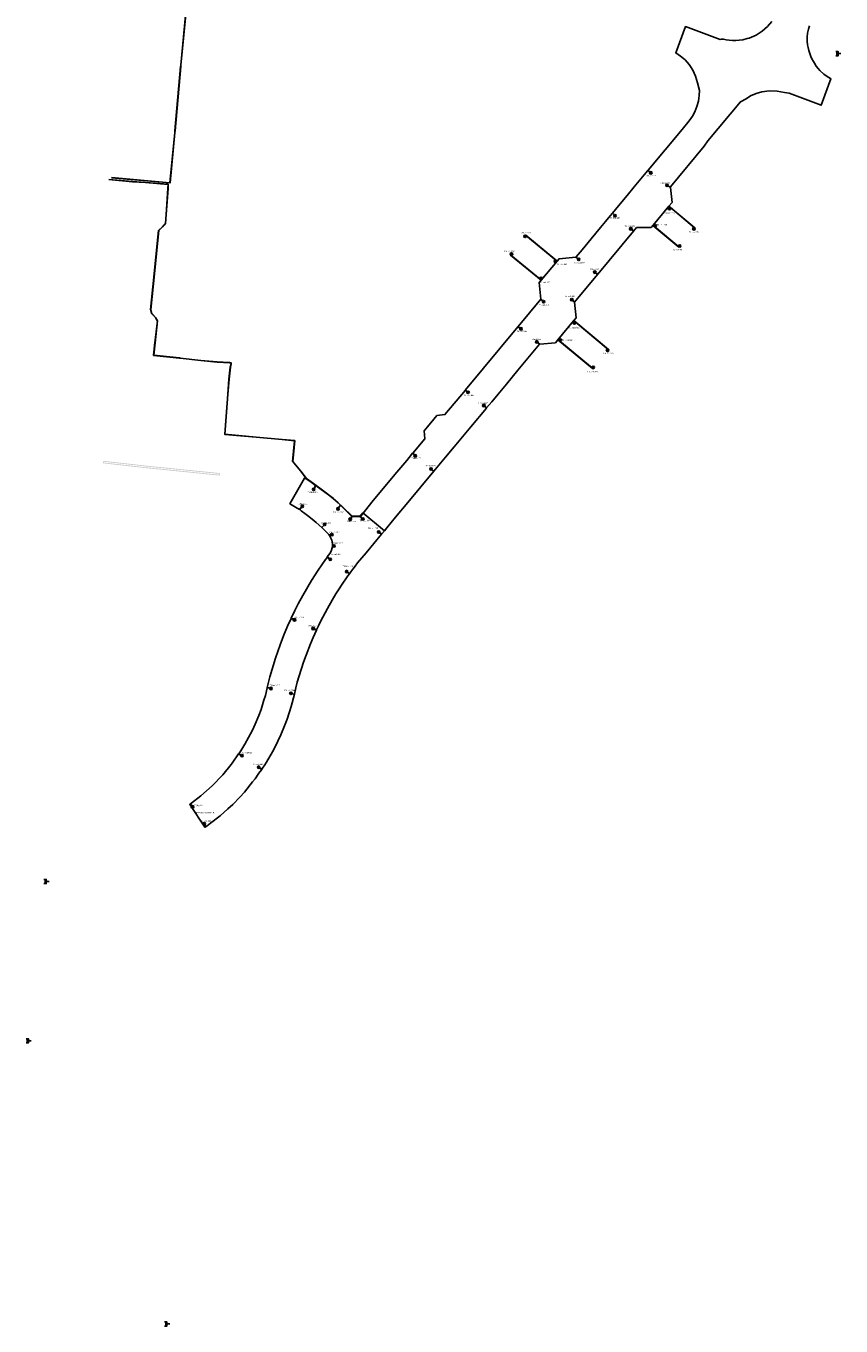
# Model space of a CAD drawing. Header units: metres. Extents: x 176029 to 179341, y 406836 to 408537.
# Tile 1 of 27: x 176029 to 176522, y 406836 to 407622. Entities that reach past the tile are written whole.
import ezdxf

# ---------------------------------------------------------------- set-up
doc = ezdxf.new("R2010")
doc.units = ezdxf.units.M
for name, color, linetype in [('B-ET-VVV-IGS', 253, 'Continuous'), ('B-ET-VVV-LUS 1', 253, 'Continuous'), ('B-ET-VVV-LUS 4', 253, 'Continuous'), ('opbouw rolbaanlicht', 1, 'Continuous')]:
    doc.layers.add(name, color=color, linetype=linetype)
doc.layers.add('Codering armaturen', color=7, linetype='Continuous', lineweight=0)
doc.styles.add('DVD_Standaard_35', font='arial.ttf', dxfattribs={"height": 3.5})

# ---------------------------------------------------------------- blocks, each defined once
blk = doc.blocks.new('opbouw rolbaanlicht')
at = {"layer": 'opbouw rolbaanlicht', "color": 0}
blk.add_circle((0, 0), 0.75, dxfattribs=at)
for points in [[(-0.25, 0), (0.06, 0.24), (0.25, 0)], [(-0.25, 0), (-0.16, 0.2), (0.06, 0.24)], [(-0.25, 0), (-0.23, 0.11), (-0.16, 0.2)], [(-0.25, 0), (0.25, 0), (-0.06, -0.24)], [(-0.06, -0.24), (-0.16, -0.2), (-0.25, 0)], [(-0.16, -0.2), (-0.23, -0.11), (-0.25, 0)], [(-0.16, 0.2), (-0.06, 0.24), (0.06, 0.24)], [(0.25, 0), (0.16, -0.2), (-0.06, -0.24)], [(0.06, 0.24), (0.16, 0.2), (0.25, 0)], [(0.16, 0.2), (0.23, 0.11), (0.25, 0)], [(0.25, 0), (0.23, -0.11), (0.16, -0.2)], [(0.16, -0.2), (0.06, -0.24), (-0.06, -0.24)]]:
    blk.add_solid(points, dxfattribs=at)
blk = doc.blocks.new('45H03_VK001_ACAD_12_FMEBLOCK2')
blk.add_line((-7.81, -20.47), (-7.79, -20.49))
blk.add_lwpolyline([(-7.79, -20.46), (-9.71, -19.31), (-8.4, -17.45), (-6.08, -13.51), (-3.75, -9.56), (-1.5, -4.99), (0.28, -1.35), (2.34, 3.81), (3.75, 7.41), (5.51, 13.07), (6.39, 15.88), (7.49, 20.49), (9.71, 20.13)])
blk = doc.blocks.new('licht afstandsmarkeringsbord')
at = {"color": 0}
for p, q in [((0.75, 0.01), (1.85, 0.01)), ((0.75, 0.01), (2.45, 0.01)), ((2.45, 0.01), (1.45, 0.16)), ((1.45, 0.16), (1.45, 0.01))]:
    blk.add_line(p, q, dxfattribs=at)
for points in [[(-0.75, 1.26), (0.75, 1.26), (0.75, -1.24), (-0.75, -1.24)], [(0, 1.26), (0, -1.24)]]:
    blk.add_lwpolyline(points, dxfattribs=at)
blk.add_solid([(1.45, -0.14), (2.45, 0.01), (1.45, 0.16)], dxfattribs=at)

msp = doc.modelspace()

# ---------------------------------------------------------------- hatches: boundary and pattern name
h = msp.add_hatch(color=8)
h.paths.add_polyline_path([(176076.066, 407358.949), (176102.099, 407355.992), (176146.217, 407351.558), (176146.239, 407351.555), (176146.26, 407351.55), (176146.281, 407351.543), (176146.301, 407351.535), (176146.32, 407351.524), (176146.338, 407351.512), (176146.356, 407351.499), (176146.371, 407351.484), (176146.386, 407351.468), (176146.399, 407351.45), (176146.41, 407351.432), (176146.42, 407351.412), (176146.428, 407351.392), (176146.435, 407351.371), (176146.439, 407351.35), (176146.442, 407351.328), (176146.442, 407351.306), (176146.441, 407351.285), (176146.341, 407350.29), (176146.338, 407350.268), (176146.333, 407350.247), (176146.326, 407350.226), (176146.318, 407350.206), (176146.307, 407350.187), (176146.295, 407350.169), (176146.282, 407350.151), (176146.267, 407350.136), (176146.251, 407350.121), (176146.233, 407350.108), (176146.215, 407350.097), (176146.195, 407350.087), (176146.175, 407350.079), (176146.154, 407350.072), (176146.133, 407350.068), (176146.111, 407350.065), (176146.089, 407350.065), (176146.067, 407350.066), (176101.942, 407354.501), (176075.896, 407357.459), (176075.875, 407357.462), (176075.854, 407357.468), (176075.833, 407357.475), (176075.813, 407357.484), (176075.794, 407357.494), (176075.776, 407357.506), (176075.759, 407357.52), (176075.743, 407357.535), (176075.729, 407357.552), (176075.716, 407357.569), (176075.705, 407357.588), (176075.695, 407357.608), (176075.688, 407357.628), (176075.682, 407357.649), (176075.677, 407357.67), (176075.675, 407357.692), (176075.675, 407357.714), (176075.676, 407357.736), (176075.789, 407358.729), (176075.792, 407358.751), (176075.798, 407358.772), (176075.805, 407358.793), (176075.814, 407358.813), (176075.824, 407358.832), (176075.836, 407358.85), (176075.85, 407358.867), (176075.865, 407358.882), (176075.882, 407358.897), (176075.899, 407358.91), (176075.918, 407358.921), (176075.938, 407358.93), (176075.958, 407358.938), (176075.979, 407358.944), (176076, 407358.948), (176076.022, 407358.951), (176076.044, 407358.951)], flags=0)
h.paths.add_polyline_path([(176101.996, 407354.998), (176145.869, 407350.588), (176145.919, 407351.086), (176102.045, 407355.495), (176076.258, 407358.424), (176076.201, 407357.928)], flags=0)

# ---------------------------------------------------------------- linework, layer by layer
at = {"layer": 'B-ET-VVV-LUS 1', "color": 8}
for points in [[(176479.786, 407624.67), (176477.305, 407621.614), (176474.01, 407618.675), (176470.287, 407616.3), (176466.222, 407614.598), (176465.005, 407614.233), (176462.334, 407613.544), (176460.1, 407613.257), (176458.165, 407613.099), (176455.994, 407613.156), (176454.059, 407613.289), (176452.274, 407613.582), (176450.54, 407613.867), (176449.41, 407613.953), (176448.62, 407613.78), (176427.73, 407621.533), (176421.822, 407605.614), (176424.738, 407603.694), (176427.381, 407601.414), (176429.79, 407598.688), (176430.611, 407597.455), (176432.094, 407595.188), (176433.791, 407591.506), (176434.935, 407587.467), (176436.056, 407582.966), (176435.924, 407579.838), (176435.755, 407578.26), (176435.423, 407576.524), (176434.525, 407573.235), (176433.219, 407570.023), (176431.865, 407567.437), (176429.902, 407564.505), (176425.577, 407559.343), (176405.062, 407534.643), (176406.679, 407533.093)], [(176416.492, 407525.593), (176418.677, 407524.307), (176418.638, 407524.715), (176439.011, 407549.226), (176441.235, 407552.528), (176460.814, 407576.03), (176464.245, 407577.873), (176467.027, 407579.599), (176470.422, 407581.04), (176473.858, 407582.05), (176478.417, 407582.684), (176483.018, 407582.554), (176487.533, 407581.662), (176490.325, 407581.198), (176509.651, 407574.007), (176515.566, 407589.939), (176515.299, 407590.038), (176513.196, 407591.363), (176511.301, 407592.79), (176508.924, 407595.003), (176507.836, 407596.21), (176506.697, 407597.598), (176505.535, 407599.354), (176504.954, 407600.323), (176504.024, 407602.095), (176503.443, 407603.346), (176502.971, 407604.599), (176502.201, 407607.081), (176501.747, 407608.884), (176501.457, 407610.506), (176501.211, 407612.774), (176501.211, 407615.191), (176501.464, 407617.596), (176501.966, 407619.961), (176502.51, 407621.975)], [(176079.086, 407528.998), (176093.439, 407527.701), (176101.314, 407527.18), (176115, 407526.101), (176114.833, 407523.62), (176113.777, 407507.953), (176113.411, 407502.518), (176112.551, 407501.583), (176111.526, 407500.495), (176109.213, 407498.188), (176105.798, 407464.164), (176104.421, 407450.443), (176104.993, 407447.973), (176105.766, 407447.276), (176107.295, 407445.548), (176108.481, 407443.5), (176106.994, 407430.415), (176106.167, 407422.722), (176121.942, 407421.06), (176122.241, 407421.025), (176134.675, 407419.622), (176144.56, 407418.696), (176152.153, 407418.273), (176152.958, 407418.04), (176153.056, 407417.638), (176152.578, 407415.692), (176151.751, 407408.437), (176151.055, 407399.262), (176149.233, 407374.981), (176168.117, 407373.243), (176183.967, 407371.784), (176191.365, 407371.103), (176190.187, 407358.602), (176191.976, 407356.517), (176195.134, 407352.74), (176198.477, 407348.196), (176202.76, 407345.213), (176209.021, 407340.636), (176214.818, 407336.172), (176217.744, 407333.483), (176220.534, 407330.945), (176226.158, 407325.306), (176230.93, 407325.326), (176232.665, 407323.849)], [(176079.091, 407529.048), (176093.443, 407527.751), (176101.317, 407527.23), (176115.053, 407526.147), (176114.883, 407523.617), (176113.827, 407507.949), (176113.459, 407502.497), (176112.588, 407501.549), (176111.562, 407500.46), (176109.261, 407498.165), (176105.848, 407464.159), (176104.471, 407450.446), (176105.038, 407447.999), (176105.801, 407447.312), (176107.335, 407445.578), (176108.533, 407443.511), (176107.043, 407430.409), (176106.222, 407422.767), (176121.946, 407421.11), (176122.246, 407421.074), (176134.68, 407419.672), (176144.563, 407418.746), (176152.162, 407418.322), (176152.999, 407418.08), (176153.108, 407417.638), (176152.628, 407415.684), (176151.801, 407408.433), (176151.105, 407399.258), (176149.286, 407375.026), (176168.121, 407373.293), (176183.971, 407371.834), (176191.42, 407371.148), (176190.238, 407358.618), (176192.014, 407356.549), (176195.173, 407352.771), (176198.512, 407348.232), (176202.789, 407345.254), (176209.052, 407340.676), (176214.851, 407336.21), (176217.778, 407333.52), (176220.569, 407330.982), (176226.179, 407325.356), (176230.93, 407325.376), (176232.598, 407327.504), (176245.663, 407316.739), (176245.715, 407316.696), (176244.034, 407314.654), (176242.236, 407315.931)], [(176264.321, 407361.967), (176262.718, 407363.502), (176259.176, 407359.249), (176253.159, 407352.023), (176238.959, 407334.96), (176231.367, 407325.504), (176230.965, 407325.502), (176230.905, 407325.426), (176226.2, 407325.407), (176220.603, 407331.018), (176217.812, 407333.557), (176214.883, 407336.249), (176209.082, 407340.716), (176202.818, 407345.294), (176198.548, 407348.268), (176195.212, 407352.802), (176192.052, 407356.581), (176190.29, 407358.635), (176191.474, 407371.193), (176183.976, 407371.883), (176168.126, 407373.342), (176149.34, 407375.071), (176151.155, 407399.255), (176151.851, 407408.428), (176152.677, 407415.675), (176153.159, 407417.638), (176153.041, 407418.12), (176152.17, 407418.372), (176144.567, 407418.796), (176134.685, 407419.722), (176122.252, 407421.124), (176121.952, 407421.16), (176106.277, 407422.811), (176107.093, 407430.404), (176108.585, 407443.521), (176107.376, 407445.607), (176105.837, 407447.347), (176105.084, 407448.026), (176104.522, 407450.45), (176105.897, 407464.154), (176109.309, 407498.143), (176111.598, 407500.425), (176112.624, 407501.514), (176113.508, 407502.476), (176113.877, 407507.946), (176114.933, 407523.614), (176115.107, 407526.193), (176101.321, 407527.28), (176093.447, 407527.801), (176079.095, 407529.098)], [(176406.679, 407533.093), (176404.96, 407534.521), (176402.69, 407531.787), (176396.693, 407524.565), (176392.435, 407519.437), (176387.27, 407513.217), (176383.562, 407508.752), (176385.049, 407507.244)], [(176416.492, 407525.593), (176418.688, 407524.183), (176419.532, 407515.232), (176417.613, 407512.923), (176433.249, 407499.897), (176432.742, 407499.221)], [(176409.398, 407501.151), (176408.945, 407500.608), (176408.03, 407501.393), (176417.584, 407512.889), (176418.435, 407512.218), (176417.992, 407511.537)], [(176417.992, 407511.537), (176418.502, 407512.167), (176433.174, 407499.903), (176432.742, 407499.221)], [(176385.049, 407507.244), (176383.479, 407508.651), (176382.211, 407507.125), (176379.363, 407503.694), (176376.295, 407500), (176370.601, 407493.155), (176365.162, 407486.615), (176361.561, 407482.284), (176363.151, 407480.785)], [(176372.838, 407473.068), (176374.625, 407471.764), (176396.235, 407497.763), (176394.614, 407499.253)], [(176424.145, 407488.861), (176423.714, 407488.221), (176407.983, 407501.341), (176406.872, 407500), (176398.095, 407500), (176396.305, 407497.846), (176394.614, 407499.253)], [(176409.398, 407501.151), (176409.001, 407500.556), (176423.619, 407488.365), (176424.145, 407488.861)], [(176363.151, 407480.785), (176361.449, 407482.15), (176351.299, 407481.182), (176350.105, 407479.747), (176349.899, 407479.854), (176331.123, 407495.388), (176330.722, 407494.713)], [(176348.988, 407479.602), (176349.381, 407480.217), (176331.149, 407495.301), (176330.725, 407494.711)], [(176341.921, 407455.212), (176340.259, 407456.71), (176339.328, 407466.79), (176340.432, 407468.117), (176321.995, 407483.32), (176322.534, 407484.048)], [(176322.534, 407484.048), (176322.149, 407483.323), (176339.868, 407468.712), (176340.442, 407469.29)], [(176340.442, 407469.29), (176339.954, 407468.641), (176340.496, 407468.194), (176350.042, 407479.67), (176349.464, 407480.148), (176348.988, 407479.602)], [(176358.995, 407456.406), (176360.668, 407454.973), (176374.525, 407471.643), (176372.838, 407473.068)], [(176328.25, 407438.779), (176328.247, 407438.781), (176326.516, 407440.147), (176340.238, 407456.645), (176341.921, 407455.212)], [(176358.995, 407456.406), (176360.627, 407454.924), (176361.53, 407445.45), (176360.099, 407443.728), (176381.032, 407426.363), (176380.558, 407425.702)], [(176360.502, 407442.344), (176360.78, 407442.912), (176359.98, 407443.585), (176350.532, 407432.219), (176351.428, 407431.476), (176351.917, 407431.972)], [(176360.502, 407442.344), (176360.911, 407442.924), (176380.913, 407426.332), (176380.558, 407425.702)], [(176328.247, 407438.781), (176326.438, 407440.053), (176294.68, 407401.866), (176296.285, 407400.371)], [(176305.8, 407392.416), (176307.498, 407391.005), (176310.564, 407394.694), (176314.407, 407399.317), (176319.391, 407405.313), (176326.379, 407413.72), (176339.49, 407429.494), (176337.796, 407430.883)], [(176337.796, 407430.883), (176339.598, 407429.504), (176349.017, 407430.396), (176350.51, 407432.095), (176371.435, 407414.737), (176371.937, 407415.424)], [(176351.917, 407431.972), (176351.474, 407431.438), (176371.413, 407414.898), (176371.937, 407415.424)], [(176296.285, 407400.371), (176294.611, 407401.783), (176282.237, 407386.904), (176277.397, 407386.358), (176275.508, 407384.083), (176271.665, 407379.459), (176269.651, 407377.018), (176270.078, 407372.273), (176262.786, 407363.583), (176264.321, 407361.967)], [(176273.874, 407354.022), (176275.644, 407352.731), (176282.711, 407361.185), (176287.854, 407367.373), (176297.936, 407379.501), (176307.398, 407390.885), (176305.8, 407392.416)], [(176196.103, 407331.481), (176194.387, 407329.586), (176188.564, 407333.022), (176197.448, 407348.557), (176198.442, 407348.16), (176201.41, 407346.092), (176204.138, 407344.143), (176202.953, 407341.728)], [(176242.236, 407315.931), (176244.076, 407314.785), (176245.684, 407316.722), (176247.146, 407318.483), (176252.499, 407324.931), (176259.929, 407333.855), (176275.587, 407352.662), (176273.874, 407354.022)], [(176202.953, 407341.728), (176204.271, 407344.046), (176205.291, 407343.301), (176208.854, 407340.696), (176212.648, 407337.78), (176214.786, 407336.134), (176218.55, 407332.683), (176219.078, 407332.203), (176217.656, 407329.963)], [(176209.634, 407320.574), (176207.808, 407318.74), (176204.414, 407321.765), (176202.001, 407323.763), (176199.172, 407326.008), (176197.632, 407327.106), (176195.401, 407328.697), (176194.511, 407329.513), (176196.103, 407331.481)], [(176225.051, 407323.684), (176226.05, 407325.344), (176219.22, 407332.073), (176217.656, 407329.963)], [(176232.665, 407323.849), (176230.891, 407325.276), (176226.138, 407325.256), (176225.051, 407323.684)], [(176213.907, 407314.376), (176212.437, 407313.839), (176212.078, 407314.349), (176211.758, 407314.802), (176210.374, 407316.182), (176207.976, 407318.573), (176209.634, 407320.574)], [(176222.951, 407292.02), (176224.596, 407290.71), (176225.454, 407291.869), (176226.687, 407293.507), (176228.075, 407295.332), (176229.535, 407297.238), (176234.58, 407303.324), (176243.93, 407314.597), (176242.236, 407315.931)], [(176215.273, 407307.499), (176214.271, 407307.654), (176214.262, 407308.49), (176214.105, 407310.061), (176213.838, 407310.908), (176213.571, 407311.756), (176212.782, 407313.349), (176212.5, 407313.749), (176213.907, 407314.376)], [(176191.352, 407262.837), (176189.402, 407263.739), (176191.641, 407268.555), (176193.686, 407272.473), (176196.344, 407277.567), (176201.571, 407286.526), (176205.685, 407292.951), (176210.02, 407299.23), (176211.012, 407300.602), (176212.988, 407299.452)], [(176212.988, 407299.452), (176211.204, 407300.866), (176212.719, 407302.892), (176213.5, 407304.346), (176214.195, 407306.39), (176214.26, 407307.471), (176215.273, 407307.499)], [(176202.628, 407257.593), (176204.685, 407256.721), (176205.861, 407259.261), (176206.858, 407261.366), (176208.507, 407264.526), (176211.215, 407269.695), (176214.149, 407274.72), (176216.39, 407278.496), (176218.303, 407281.484), (176219.737, 407283.723), (176223.693, 407289.459), (176224.56, 407290.661), (176222.951, 407292.02)], [(176177.115, 407221.299), (176174.942, 407221.819), (176176.522, 407228.415), (176179.89, 407239.741), (176182.742, 407247.808), (176184.75, 407253.087), (176187.19, 407258.959), (176189.368, 407263.666), (176191.352, 407262.837)], [(176189.188, 407218.354), (176191.312, 407217.93), (176192.24, 407221.776), (176193.043, 407225.104), (176194.258, 407229.043), (176196.782, 407237.221), (176198.416, 407241.505), (176201.031, 407248.363), (176202.594, 407252.202), (176204.621, 407256.582), (176202.628, 407257.593)], [(176169.778, 407173.708), (176171.568, 407172.468), (176171.971, 407173.049), (176173.431, 407175.158), (176174.413, 407176.833), (176176.67, 407180.683), (176178.633, 407184.03), (176181.269, 407189.421), (176183.15, 407193.269), (176185.315, 407198.701), (176186.958, 407202.823), (176189.34, 407210.422), (176191.28, 407217.798), (176189.188, 407218.354)], [(176129.735, 407149.766), (176128.571, 407151.664), (176134.807, 407156.433), (176141.628, 407162.535), (176147.959, 407169.143), (176153.01, 407175.299), (176153.764, 407176.218), (176157.604, 407181.711), (176159.596, 407180.692)], [(176169.778, 407173.708), (176171.537, 407172.423), (176169.907, 407170.069), (176167.576, 407166.703), (176166.056, 407164.828), (176161.1, 407158.714), (176158.246, 407155.691), (176154.039, 407151.236), (176151.145, 407148.601), (176146.435, 407144.312), (176140.654, 407139.796), (176138.587, 407138.182), (176137.953, 407137.73), (176136.839, 407139.623)], [(176136.839, 407139.623), (176137.8, 407137.628), (176137.329, 407137.314), (176137.171, 407137.551), (176135.99, 407139.258), (176129.396, 407149.271), (176128.079, 407151.288), (176128.477, 407151.593), (176129.735, 407149.766)]]:
    msp.add_lwpolyline(points, dxfattribs=at)
at = {"layer": 'B-ET-VVV-LUS 4', "color": 8}
for points in [[(176080.676, 407530.169), (176116.216, 407526.982), (176119.107, 407557.442), (176119.201, 407558.456), (176122.609, 407597.35), (176122.681, 407598.201), (176126.434, 407636.879)], [(176080.691, 407530.319), (176116.126, 407527.091), (176119.007, 407557.452), (176119.101, 407558.465), (176122.509, 407597.359), (176122.581, 407598.211), (176126.334, 407636.889)]]:
    msp.add_lwpolyline(points, dxfattribs=at)

# ---------------------------------------------------------------- block references
at = {"layer": 'B-ET-VVV-IGS'}
for p in [(176519.185, 407605.172), (176040.641, 407104.617), (176029.863, 407008.303), (176113.525, 406837.094)]:
    msp.add_blockref('licht afstandsmarkeringsbord', p, dxfattribs=at)
at = {"layer": 'B-ET-VVV-LUS 1', "color": 8}
for name, p in [('opbouw rolbaanlicht', (176406.679, 407533.093)), ('opbouw rolbaanlicht', (176416.492, 407525.593)), ('opbouw rolbaanlicht', (176417.992, 407511.537)), ('opbouw rolbaanlicht', (176385.049, 407507.244)), ('opbouw rolbaanlicht', (176394.614, 407499.253)), ('opbouw rolbaanlicht', (176409.398, 407501.151)), ('opbouw rolbaanlicht', (176432.742, 407499.221)), ('opbouw rolbaanlicht', (176330.725, 407494.711)), ('opbouw rolbaanlicht', (176424.145, 407488.861)), ('opbouw rolbaanlicht', (176322.534, 407484.048)), ('opbouw rolbaanlicht', (176363.151, 407480.785)), ('opbouw rolbaanlicht', (176348.988, 407479.602)), ('opbouw rolbaanlicht', (176372.838, 407473.068)), ('opbouw rolbaanlicht', (176340.442, 407469.29)), ('opbouw rolbaanlicht', (176358.995, 407456.406)), ('opbouw rolbaanlicht', (176341.921, 407455.212)), ('opbouw rolbaanlicht', (176360.502, 407442.344)), ('opbouw rolbaanlicht', (176328.25, 407438.779)), ('opbouw rolbaanlicht', (176337.796, 407430.883)), ('opbouw rolbaanlicht', (176351.917, 407431.972)), ('opbouw rolbaanlicht', (176380.558, 407425.702)), ('opbouw rolbaanlicht', (176371.937, 407415.424)), ('opbouw rolbaanlicht', (176296.285, 407400.371)), ('opbouw rolbaanlicht', (176305.8, 407392.416)), ('opbouw rolbaanlicht', (176264.321, 407361.967)), ('opbouw rolbaanlicht', (176273.874, 407354.022)), ('opbouw rolbaanlicht', (176202.988, 407341.735)), ('opbouw rolbaanlicht', (176196.103, 407331.481)), ('opbouw rolbaanlicht', (176217.656, 407329.963)), ('opbouw rolbaanlicht', (176225.051, 407323.684)), ('opbouw rolbaanlicht', (176232.665, 407323.849)), ('opbouw rolbaanlicht', (176209.634, 407320.574)), ('opbouw rolbaanlicht', (176242.236, 407315.931)), ('opbouw rolbaanlicht', (176213.907, 407314.376)), ('opbouw rolbaanlicht', (176215.273, 407307.499)), ('opbouw rolbaanlicht', (176212.988, 407299.452)), ('opbouw rolbaanlicht', (176222.951, 407292.02)), ('opbouw rolbaanlicht', (176191.352, 407262.837)), ('opbouw rolbaanlicht', (176202.628, 407257.593)), ('45H03_VK001_ACAD_12_FMEBLOCK2', (176167.409, 407201.165)), ('opbouw rolbaanlicht', (176177.115, 407221.299)), ('opbouw rolbaanlicht', (176189.188, 407218.354)), ('opbouw rolbaanlicht', (176159.621, 407180.679)), ('opbouw rolbaanlicht', (176169.778, 407173.708)), ('opbouw rolbaanlicht', (176129.735, 407149.766)), ('opbouw rolbaanlicht', (176136.839, 407139.623))]:
    msp.add_blockref(name, p, dxfattribs=at)

# ---------------------------------------------------------------- texts
at = {"layer": 'Codering armaturen', "color": 8, "style": 'DVD_Standaard_35'}
for s, p in [('T3-lus1-147', (176403.477, 407530.978)), ('T3-lus1-034', (176411.863, 407526.52)), ('T3-lus1-148', (176381.814, 407505.482)), ('T3-lus1-033', (176414.933, 407508.312)), ('T3-lus1-151', (176327.947, 407496.507)), ('T3-lus1-029', (176390.862, 407500.443)), ('T3-lus1-030', (176410.357, 407501.266)), ('T3-lus1-032', (176429.506, 407497.186)), ('T3-lus1-152', (176318.108, 407485.199)), ('T3-lus1-031', (176420.076, 407486.242)), ('T3-lus1-150', (176349.739, 407477.445)), ('T3-lus1-149', (176360.445, 407478.422)), ('T3-lus1-028', (176369.191, 407474.579)), ('T3-lus1-153', (176339.737, 407466.409)), ('T3-lus1-027', (176354.811, 407458.072)), ('T3-lus1-154', (176339.135, 407452.753)), ('T3-lus1-155', (176325.544, 407436.887)), ('T3-lus1-026', (176357.442, 407439.15)), ('T3-lus1-022', (176334.109, 407432.082)), ('T3-lus1-023', (176353.178, 407431.515)), ('T3-lus1-025', (176377.922, 407423.537)), ('T3-lus1-024', (176368.289, 407412.466)), ('T3-lus1-156', (176293.53, 407398.228)), ('T3-lus1-021', (176302.436, 407393.515)), ('T3-lus1-157', (176261.592, 407360.02)), ('T3-lus1-020', (176270.628, 407355.594)), ('T3-lus1-001', (176199.339, 407339.599)), ('T3-lus1-019', (176193.115, 407332.532)), ('T3-lus1-002', (176214.756, 407327.585)), ('T3-lus1-018', (176207.352, 407320.967)), ('T3-lus1-017', (176212.334, 407315.337)), ('T3-lus1-003', (176222.346, 407322.047)), ('T3-lus1-004', (176230.681, 407322.466)), ('T3-lus1-005', (176235.693, 407317.677)), ('T3-lus1-016', (176214.476, 407308.822)), ('T3-lus1-015', (176213.405, 407302.028)), ('T3-lus1-006', (176220.541, 407294.864)), ('T3-lus1-014', (176191.402, 407263.918)), ('T3-lus1-007', (176198.757, 407258.914)), ('T3-lus1-013', (176176.402, 407222.756)), ('T3-lus1-008', (176185.143, 407219.756)), ('T3-lus1-012', (176159.407, 407182.124)), ('T3-lus1-009', (176166.249, 407175.032)), ('T3-lus1-011', (176130.866, 407150.168)), ('Bestaande mantelbuis', (176131.492, 407145.763)), ('T3-lus1-010', (176134.814, 407140.863))]:
    msp.add_text(s, height=0.82503, rotation=359.992907, dxfattribs=at).set_placement(p)

doc.saveas('drawing.dxf')
